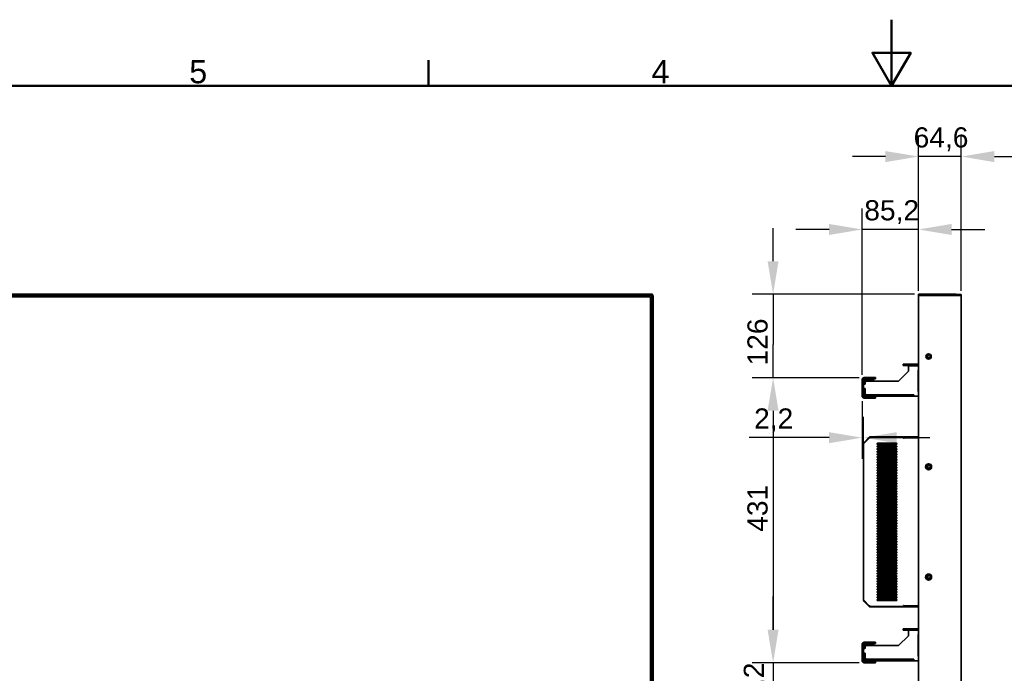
# Model space of a CAD drawing. Header units: millimetres. Extents: x 0 to 4200, y 0 to 2970.
# Tile 15 of 22: x 782 to 2270, y 1982 to 2970. Entities that reach past the tile are written whole.
import ezdxf

# ---------------------------------------------------------------- set-up
doc = ezdxf.new("R2010")
doc.units = ezdxf.units.MM
doc.header["$LTSCALE"] = 10
for name, color, linetype, lineweight in [('Bemaßungen(ISO)', 7, 'Continuous', 18), ('Rahmen_0', 7, 'Continuous', 50), ('Rahmen_2', 7, 'Continuous', 50), ('Sichtbare Kanten(ISO)', 7, 'Continuous', 35)]:
    doc.layers.add(name, color=color, linetype=linetype, lineweight=lineweight)
doc.styles.add('Aktuell-BSI', font='arial.ttf')
doc.styles.add('Aktuell-ISOGroßer Text', font='arial.ttf')
doc.dimstyles.new('X.XXXGroßer Text', dxfattribs={"dimscale": 10, "dimtxt": 3.048, "dimasz": 5, "dimexe": 3.175, "dimexo": 0.75, "dimgap": 0.762, "dimtad": 1, "dimdec": 1, "dimrnd": 1e-08, "dimzin": 12, "dimtxsty": 'Aktuell-ISOGroßer Text', "dimcen": 0.09, "dimdle": 10, "dimclrd": 256, "dimclre": 256, "dimclrt": 7, "dimadec": 0, "dimazin": 3, "dimtfac": 0.656168, "dimtdec": 1, "dimtmove": 0, "dimatfit": 3, "dimfxl": 1, "dimtolj": 1, "dimlwd": 25, "dimlwe": 25, "dimarcsym": 0})

# ---------------------------------------------------------------- blocks, each defined once
blk = doc.blocks.new('Ränder Standardrahmen')
at = {"layer": 'Rahmen_0'}
blk.add_line((140, 287), (140, 290.9), dxfattribs=at)
at = {"layer": 'Rahmen_0', "flags": 128}
for points in [[(210, 297), (210, 287), (207.11, 292), (212.89, 292), (210, 287)], [(10, 10), (10, 287), (410, 287), (410, 10), (10, 10)]]:
    blk.add_lwpolyline(points, dxfattribs=at)
at = {"layer": 'Rahmen_2', "char_height": 3.5, "attachment_point": 7, "style": 'Aktuell-BSI'}
for s, insert in [('5', (103.85, 287.34)), ('4', (173.71, 287.4))]:
    blk.add_mtext(s, dxfattribs=dict(at, insert=insert))
blk = doc.blocks.new('*D8')
at = {"layer": 'Bemaßungen(ISO)', "color": 250, "linetype": 'Continuous', "lineweight": 25, "true_color": 0x3f3f3f, "transparency": 16777216}
for p, q in [((2140.7, 2560.3), (2140.7, 2794.8)), ((2205.3, 2560.3), (2205.3, 2794.8)), ((2090.7, 2763.1), (2040.7, 2763.1)), ((2205.3, 2763.1), (2140.7, 2763.1)), ((2255.3, 2763.1), (2305.3, 2763.1))]:
    blk.add_line(p, q, dxfattribs=at)
at = {"layer": 'Bemaßungen(ISO)', "color": 250, "linetype": 'Continuous', "true_color": 0x3f3f3f, "transparency": 16777216}
for points in [[(2090.7, 2771.4), (2090.7, 2754.7), (2140.7, 2763.1)], [(2255.3, 2771.4), (2255.3, 2754.7), (2205.3, 2763.1)]]:
    blk.add_solid(points, dxfattribs=at)
at = {"layer": 'Defpoints', "color": 0, "linetype": 'Continuous', "transparency": 16777216}
for p in [(2140.7, 2763.1), (2140.7, 2552.8), (2205.3, 2552.8)]:
    blk.add_point(p, dxfattribs=at)
at = {"layer": 'Bemaßungen(ISO)', "color": 7, "linetype": 'Continuous', "lineweight": 25, "transparency": 16777216, "insert": (2133.3, 2807.3), "char_height": 30.48, "attachment_point": 1, "style": 'Aktuell-ISOGroßer Text'}
blk.add_mtext('\\A1;64,6', dxfattribs=at)
blk = doc.blocks.new('*D9')
at = {"layer": 'Bemaßungen(ISO)', "color": 250, "linetype": 'Continuous', "lineweight": 25, "true_color": 0x3f3f3f, "transparency": 16777216}
for p, q in [((2055.5, 2433.3), (2055.5, 2684.6)), ((2140.7, 2560.3), (2140.7, 2684.6)), ((2005.5, 2652.8), (1955.5, 2652.8)), ((2140.7, 2652.8), (2055.5, 2652.8)), ((2190.7, 2652.8), (2240.7, 2652.8))]:
    blk.add_line(p, q, dxfattribs=at)
at = {"layer": 'Bemaßungen(ISO)', "color": 250, "linetype": 'Continuous', "true_color": 0x3f3f3f, "transparency": 16777216}
for points in [[(2005.5, 2661.2), (2005.5, 2644.5), (2055.5, 2652.8)], [(2190.7, 2661.2), (2190.7, 2644.5), (2140.7, 2652.8)]]:
    blk.add_solid(points, dxfattribs=at)
at = {"layer": 'Defpoints', "color": 0, "linetype": 'Continuous', "transparency": 16777216}
for p in [(2055.5, 2652.8), (2140.7, 2552.8), (2055.5, 2425.8)]:
    blk.add_point(p, dxfattribs=at)
at = {"layer": 'Bemaßungen(ISO)', "color": 7, "linetype": 'Continuous', "lineweight": 25, "transparency": 16777216, "insert": (2058.7, 2697.1), "char_height": 30.48, "attachment_point": 1, "style": 'Aktuell-ISOGroßer Text'}
blk.add_mtext('\\A1;85,2', dxfattribs=at)
blk = doc.blocks.new('*D10')
at = {"layer": 'Bemaßungen(ISO)', "color": 250, "linetype": 'Continuous', "lineweight": 25, "true_color": 0x3f3f3f, "transparency": 16777216}
for p, q in [((2055.5, 2393.3), (2055.5, 2306.3)), ((2057.7, 2307.1), (2057.7, 2369.8)), ((2005.5, 2338.1), (1884.6, 2338.1)), ((2057.7, 2338.1), (2055.5, 2338.1)), ((2107.7, 2338.1), (2157.7, 2338.1))]:
    blk.add_line(p, q, dxfattribs=at)
at = {"layer": 'Bemaßungen(ISO)', "color": 250, "linetype": 'Continuous', "true_color": 0x3f3f3f, "transparency": 16777216}
for points in [[(2005.5, 2346.4), (2005.5, 2329.7), (2055.5, 2338.1)], [(2107.7, 2346.4), (2107.7, 2329.7), (2057.7, 2338.1)]]:
    blk.add_solid(points, dxfattribs=at)
at = {"layer": 'Defpoints', "color": 0, "linetype": 'Continuous', "transparency": 16777216}
for p in [(2055.5, 2400.8), (2057.7, 2338.1), (2057.7, 2299.6)]:
    blk.add_point(p, dxfattribs=at)
at = {"layer": 'Bemaßungen(ISO)', "color": 7, "linetype": 'Continuous', "lineweight": 25, "transparency": 16777216, "insert": (1892.2, 2382.3), "char_height": 30.48, "attachment_point": 1, "style": 'Aktuell-ISOGroßer Text'}
blk.add_mtext('\\A1;2,2', dxfattribs=at)
blk = doc.blocks.new('*D11')
at = {"layer": 'Bemaßungen(ISO)', "color": 250, "linetype": 'Continuous', "lineweight": 25, "true_color": 0x3f3f3f, "transparency": 16777216}
for p, q in [((2051, 2428.8), (1889.1, 2428.8)), ((1920.9, 2378.8), (1920.9, 2047.8)), ((2051, 1997.8), (1889.1, 1997.8))]:
    blk.add_line(p, q, dxfattribs=at)
at = {"layer": 'Bemaßungen(ISO)', "color": 250, "linetype": 'Continuous', "true_color": 0x3f3f3f, "transparency": 16777216}
for points in [[(1912.6, 2378.8), (1929.2, 2378.8), (1920.9, 2428.8)], [(1912.6, 2047.8), (1929.2, 2047.8), (1920.9, 1997.8)]]:
    blk.add_solid(points, dxfattribs=at)
at = {"layer": 'Defpoints', "color": 0, "linetype": 'Continuous', "transparency": 16777216}
for p in [(2058.5, 2428.8), (1920.9, 1997.8), (2058.5, 1997.8)]:
    blk.add_point(p, dxfattribs=at)
at = {"layer": 'Bemaßungen(ISO)', "color": 7, "linetype": 'Continuous', "lineweight": 25, "transparency": 16777216, "insert": (1882.1, 2195.8), "char_height": 30.48, "attachment_point": 1, "rotation": 90, "style": 'Aktuell-ISOGroßer Text'}
blk.add_mtext('\\A1;431', dxfattribs=at)
blk = doc.blocks.new('*D12')
at = {"layer": 'Bemaßungen(ISO)', "color": 250, "linetype": 'Continuous', "lineweight": 25, "true_color": 0x3f3f3f, "transparency": 16777216}
for p, q in [((1920.9, 2604.8), (1920.9, 2654.8)), ((2134.7, 2554.8), (1889.1, 2554.8)), ((1920.9, 2554.8), (1920.9, 2504.8)), ((1920.9, 2504.8), (1920.9, 2478.8)), ((1920.9, 2428.8), (1920.9, 2478.8)), ((2051, 2428.8), (1889.1, 2428.8)), ((1920.9, 2378.8), (1920.9, 2328.8))]:
    blk.add_line(p, q, dxfattribs=at)
at = {"layer": 'Bemaßungen(ISO)', "color": 250, "linetype": 'Continuous', "true_color": 0x3f3f3f, "transparency": 16777216}
for points in [[(1912.6, 2604.8), (1929.2, 2604.8), (1920.9, 2554.8)], [(1912.6, 2378.8), (1929.2, 2378.8), (1920.9, 2428.8)]]:
    blk.add_solid(points, dxfattribs=at)
at = {"layer": 'Defpoints', "color": 0, "linetype": 'Continuous', "transparency": 16777216}
for p in [(2142.2, 2554.8), (1920.9, 2428.8), (2058.5, 2428.8)]:
    blk.add_point(p, dxfattribs=at)
at = {"layer": 'Bemaßungen(ISO)', "color": 7, "linetype": 'Continuous', "lineweight": 25, "transparency": 16777216, "insert": (1882.1, 2447.2), "char_height": 30.48, "attachment_point": 1, "rotation": 90, "style": 'Aktuell-ISOGroßer Text'}
blk.add_mtext('\\A1;126', dxfattribs=at)
blk = doc.blocks.new('*D13')
at = {"layer": 'Bemaßungen(ISO)', "color": 250, "linetype": 'Continuous', "lineweight": 25, "true_color": 0x3f3f3f, "transparency": 16777216}
for p, q in [((1920.9, 2047.8), (1920.9, 2097.8)), ((2051, 1997.8), (1889.1, 1997.8)), ((1920.9, 1997.8), (1920.9, 1947.8)), ((1920.9, 1916.6), (1920.9, 1947.8)), ((1920.9, 1866.6), (1920.9, 1916.6)), ((2134.7, 1866.6), (1889.1, 1866.6)), ((1920.9, 1816.6), (1920.9, 1766.6))]:
    blk.add_line(p, q, dxfattribs=at)
at = {"layer": 'Bemaßungen(ISO)', "color": 250, "linetype": 'Continuous', "true_color": 0x3f3f3f, "transparency": 16777216}
for points in [[(1912.6, 2047.8), (1929.2, 2047.8), (1920.9, 1997.8)], [(1912.6, 1816.6), (1929.2, 1816.6), (1920.9, 1866.6)]]:
    blk.add_solid(points, dxfattribs=at)
at = {"layer": 'Defpoints', "color": 0, "linetype": 'Continuous', "transparency": 16777216}
for p in [(1920.9, 1997.8), (2058.5, 1997.8), (2142.2, 1866.6)]:
    blk.add_point(p, dxfattribs=at)
at = {"layer": 'Bemaßungen(ISO)', "color": 7, "linetype": 'Continuous', "lineweight": 25, "transparency": 16777216, "insert": (1876.6, 1891.5), "char_height": 30.48, "attachment_point": 1, "rotation": 90, "style": 'Aktuell-ISOGroßer Text'}
blk.add_mtext('\\A1;131,2', dxfattribs=at)

msp = doc.modelspace()

# ---------------------------------------------------------------- linework, layer by layer
at = {"layer": 'Sichtbare Kanten(ISO)'}
for p, q in [((523.23, 2554.84), (1738.63, 2554.84)), ((523.23, 2554.44), (1738.63, 2554.44)), ((1738.63, 2552.94), (523.23, 2552.94)), ((1737.63, 2552.84), (524.23, 2552.84)), ((526.13, 2550.94), (1735.73, 2550.94)), ((1723.63, 2552.94), (1723.63, 2552.84)), ((1735.73, 2550.94), (1735.73, 1870.54)), ((1737.63, 1868.64), (1737.63, 2552.84)), ((1737.73, 2552.84), (1737.63, 2552.84)), ((1737.73, 2552.84), (1739.23, 2552.84)), ((1737.73, 1868.64), (1737.73, 2552.84)), ((1738.63, 2554.84), (1738.63, 2554.84)), ((1738.63, 2554.84), (1738.63, 2554.44)), ((1738.63, 2554.44), (1738.63, 2552.94)), ((1739.23, 1868.64), (1739.23, 2552.84)), ((1739.23, 2552.84), (1739.63, 2552.84)), ((1739.63, 2552.84), (1739.63, 1868.64)), ((1739.63, 2552.84), (1739.63, 2552.84)), ((2140.71, 2554.84), (2142.21, 2554.84)), ((2140.71, 2554.84), (2140.71, 2553.34)), ((2142.21, 2553.34), (2140.71, 2553.34)), ((2140.71, 2552.84), (2143.21, 2552.84)), ((2140.71, 1868.64), (2140.71, 2552.84)), ((2197.55, 2554.84), (2142.21, 2554.84)), ((2197.55, 2553.34), (2142.21, 2553.34)), ((2197.55, 2552.84), (2143.21, 2552.84)), ((2197.68, 2552.84), (2197.55, 2552.84)), ((2197.6, 2553.34), (2205.21, 2552.94)), ((2205.29, 2554.44), (2197.68, 2554.84)), ((2197.68, 2552.84), (2205.29, 2552.84)), ((2205.21, 2552.94), (2205.29, 2554.44)), ((2205.29, 2552.84), (2205.29, 1868.64)), ((2153.53, 2460.27), (2154.91, 2461.7)), ((2154.91, 2463.11), (2154.91, 2458.57)), ((2117.61, 2449.09), (2125.61, 2449.09)), ((2117.61, 2449.09), (2117.61, 2447.09)), ((2125.61, 2447.09), (2117.61, 2447.09)), ((2139.61, 2449.09), (2125.61, 2449.09)), ((2125.61, 2447.09), (2139.61, 2447.09)), ((2125.61, 2438.64), (2125.61, 2446.89)), ((2125.61, 2446.89), (2140.71, 2446.89)), ((2139.61, 2447.09), (2139.61, 2449.09)), ((2055.51, 2400.84), (2055.51, 2425.84)), ((2057.51, 2425.84), (2057.51, 2400.84)), ((2058.51, 2428.84), (2069.51, 2428.84)), ((2069.51, 2426.84), (2058.51, 2426.84)), ((2064.71, 2425.84), (2060.71, 2425.84)), ((2064.71, 2425.84), (2072.71, 2425.84)), ((2069.51, 2428.84), (2075.51, 2428.84)), ((2075.51, 2426.84), (2069.51, 2426.84)), ((2072.71, 2423.84), (2072.71, 2425.84)), ((2075.51, 2426.84), (2075.51, 2428.84)), ((2110.61, 2423.64), (2125.61, 2438.64)), ((2140.41, 2440.29), (2140.41, 2407.64)), ((2140.71, 2440.29), (2140.41, 2440.29)), ((2140.61, 2440.09), (2140.61, 2440.29)), ((2140.61, 2440.09), (2140.61, 2407.84)), ((2140.71, 2440.09), (2140.61, 2440.09)), ((2057.71, 2422.84), (2057.71, 2419.34)), ((2057.71, 2419.34), (2059.71, 2419.34)), ((2057.71, 2419.14), (2057.71, 2419.34)), ((2057.71, 2419.14), (2059.91, 2419.14)), ((2057.71, 2412.54), (2057.71, 2419.14)), ((2057.71, 2412.34), (2057.71, 2412.54)), ((2059.91, 2412.54), (2057.71, 2412.54)), ((2057.71, 2412.34), (2057.71, 2403.84)), ((2059.71, 2412.34), (2057.71, 2412.34)), ((2059.71, 2419.34), (2059.71, 2422.84)), ((2059.71, 2419.34), (2059.71, 2419.14)), ((2059.71, 2412.54), (2059.71, 2412.34)), ((2059.71, 2403.84), (2059.71, 2412.34)), ((2059.91, 2421.64), (2061.91, 2423.64)), ((2059.91, 2419.14), (2059.91, 2421.64)), ((2059.91, 2405.04), (2059.91, 2412.54)), ((2060.71, 2423.84), (2064.71, 2423.84)), ((2061.91, 2423.64), (2110.61, 2423.64)), ((2072.71, 2423.84), (2064.71, 2423.84)), ((2058.51, 2399.84), (2069.51, 2399.84)), ((2069.51, 2397.84), (2058.51, 2397.84)), ((2061.91, 2403.04), (2059.91, 2405.04)), ((2133.61, 2402.84), (2060.71, 2402.84)), ((2060.71, 2400.84), (2133.61, 2400.84)), ((2133.81, 2403.04), (2061.91, 2403.04)), ((2069.51, 2399.84), (2075.51, 2399.84)), ((2075.51, 2397.84), (2069.51, 2397.84)), ((2075.51, 2397.84), (2075.51, 2399.84)), ((2133.61, 2402.84), (2133.81, 2402.84)), ((2133.61, 2400.84), (2133.61, 2402.84)), ((2133.81, 2400.84), (2133.61, 2400.84)), ((2133.81, 2400.84), (2133.81, 2403.04)), ((2140.61, 2400.84), (2133.81, 2400.84)), ((2140.41, 2407.64), (2140.71, 2407.64)), ((2140.61, 2407.84), (2140.71, 2407.84)), ((2140.61, 2407.64), (2140.61, 2407.84)), ((2140.71, 2400.94), (2140.61, 2400.84)), ((2140.61, 2400.84), (2140.71, 2400.84)), ((2058.32, 2330.86), (2066.09, 2338.63)), ((2058.32, 2329.72), (2066.09, 2337.49)), ((2066.09, 2338.63), (2066.9, 2337.82)), ((2067.58, 2338.09), (2067.58, 2339.24)), ((2117.18, 2339.24), (2067.58, 2339.24)), ((2067.98, 2338.49), (2067.58, 2338.09)), ((2067.98, 2338.49), (2117.71, 2338.49)), ((2118.11, 2338.09), (2118.11, 2337.57)), ((2118.96, 2337.54), (2118.11, 2337.54)), ((2118.31, 2339.24), (2118.31, 2337.74)), ((2118.71, 2339.24), (2140.71, 2339.24)), ((2140.71, 2337.74), (2118.71, 2337.74)), ((2119.25, 2337.67), (2140.71, 2337.67)), ((2057.71, 2092.11), (2057.71, 2329.37)), ((2058.32, 2330.86), (2058.89, 2330.29)), ((2107.44, 2321.64), (2078.57, 2321.64)), ((2079.01, 2329.74), (2107.01, 2329.74)), ((2107.01, 2327.74), (2079.01, 2327.74)), ((2079.01, 2325.74), (2107.01, 2325.74)), ((2107.01, 2323.74), (2079.01, 2323.74)), ((2079.01, 2321.74), (2107.01, 2321.74)), ((2107.01, 2319.74), (2079.01, 2319.74)), ((2079.01, 2317.74), (2107.01, 2317.74)), ((2107.01, 2315.74), (2079.01, 2315.74)), ((2079.01, 2313.74), (2107.01, 2313.74)), ((2107.01, 2311.74), (2079.01, 2311.74)), ((2079.01, 2309.74), (2107.01, 2309.74)), ((2107.01, 2307.74), (2079.01, 2307.74)), ((2097.11, 2309.47), (2097.11, 2307.74)), ((2079.01, 2305.74), (2107.01, 2305.74)), ((2107.01, 2303.74), (2079.01, 2303.74)), ((2079.01, 2301.74), (2107.01, 2301.74)), ((2107.01, 2299.74), (2079.01, 2299.74)), ((2079.01, 2297.74), (2107.01, 2297.74)), ((2107.01, 2295.74), (2079.01, 2295.74)), ((2079.01, 2293.74), (2107.01, 2293.74)), ((2107.01, 2291.74), (2079.01, 2291.74)), ((2081.66, 2301.74), (2081.66, 2299.74)), ((2081.66, 2297.74), (2081.66, 2295.74)), ((2081.66, 2293.74), (2081.66, 2291.74)), ((2095.11, 2304.74), (2083.66, 2304.74)), ((2154.91, 2296.38), (2154.91, 2291.84)), ((2079.01, 2289.74), (2107.01, 2289.74)), ((2107.01, 2287.74), (2079.01, 2287.74)), ((2079.01, 2285.74), (2107.01, 2285.74)), ((2107.01, 2283.74), (2079.01, 2283.74)), ((2079.01, 2281.74), (2107.01, 2281.74)), ((2107.01, 2279.74), (2079.01, 2279.74)), ((2079.01, 2277.74), (2107.01, 2277.74)), ((2081.66, 2289.74), (2081.66, 2287.74)), ((2081.66, 2285.74), (2081.66, 2283.74)), ((2081.66, 2281.74), (2081.66, 2279.74)), ((2081.66, 2277.74), (2081.66, 2275.74)), ((2107.01, 2275.74), (2079.01, 2275.74)), ((2079.01, 2273.74), (2107.01, 2273.74)), ((2107.01, 2271.74), (2079.01, 2271.74)), ((2079.01, 2269.74), (2107.01, 2269.74)), ((2107.01, 2267.74), (2079.01, 2267.74)), ((2079.01, 2265.74), (2107.01, 2265.74)), ((2107.01, 2263.74), (2079.01, 2263.74)), ((2081.66, 2273.74), (2081.66, 2271.74)), ((2081.66, 2269.74), (2081.66, 2267.74)), ((2081.66, 2265.74), (2081.66, 2263.74)), ((2079.01, 2261.74), (2107.01, 2261.74)), ((2107.01, 2259.74), (2079.01, 2259.74)), ((2079.01, 2257.74), (2107.01, 2257.74)), ((2107.01, 2255.74), (2079.01, 2255.74)), ((2079.01, 2253.74), (2107.01, 2253.74)), ((2107.01, 2251.74), (2079.01, 2251.74)), ((2079.01, 2249.74), (2107.01, 2249.74)), ((2107.01, 2247.74), (2079.01, 2247.74)), ((2081.66, 2261.74), (2081.66, 2259.74)), ((2081.66, 2257.74), (2081.66, 2255.74)), ((2081.66, 2253.74), (2081.66, 2251.74)), ((2081.66, 2249.74), (2081.66, 2247.74)), ((2079.01, 2245.74), (2107.01, 2245.74)), ((2107.01, 2243.74), (2079.01, 2243.74)), ((2079.01, 2241.74), (2107.01, 2241.74)), ((2107.01, 2239.74), (2079.01, 2239.74)), ((2079.01, 2237.74), (2107.01, 2237.74)), ((2107.01, 2235.74), (2079.01, 2235.74)), ((2079.01, 2233.74), (2107.01, 2233.74)), ((2081.66, 2245.74), (2081.66, 2243.74)), ((2081.66, 2241.74), (2081.66, 2239.74)), ((2081.66, 2237.74), (2081.66, 2235.74)), ((2081.66, 2233.74), (2081.66, 2231.74)), ((2107.01, 2231.74), (2079.01, 2231.74)), ((2079.01, 2229.74), (2107.01, 2229.74)), ((2107.01, 2227.74), (2079.01, 2227.74)), ((2079.01, 2225.74), (2107.01, 2225.74)), ((2107.01, 2223.74), (2079.01, 2223.74)), ((2079.01, 2221.74), (2107.01, 2221.74)), ((2107.01, 2219.74), (2079.01, 2219.74)), ((2079.01, 2217.74), (2107.01, 2217.74)), ((2081.66, 2229.74), (2081.66, 2227.74)), ((2081.66, 2225.74), (2081.66, 2223.74)), ((2081.66, 2221.74), (2081.66, 2219.74)), ((2081.66, 2217.74), (2081.66, 2217.24)), ((2081.66, 2217.24), (2083.66, 2217.24)), ((2107.01, 2215.74), (2079.01, 2215.74)), ((2079.01, 2213.74), (2107.01, 2213.74)), ((2107.01, 2211.74), (2079.01, 2211.74)), ((2079.01, 2209.74), (2107.01, 2209.74)), ((2107.01, 2207.74), (2079.01, 2207.74)), ((2079.01, 2205.74), (2107.01, 2205.74)), ((2107.01, 2203.74), (2079.01, 2203.74)), ((2081.66, 2204.24), (2081.66, 2203.74)), ((2081.66, 2204.24), (2083.66, 2204.24)), ((2079.01, 2201.74), (2107.01, 2201.74)), ((2107.01, 2199.74), (2079.01, 2199.74)), ((2079.01, 2197.74), (2107.01, 2197.74)), ((2107.01, 2195.74), (2079.01, 2195.74)), ((2079.01, 2193.74), (2107.01, 2193.74)), ((2107.01, 2191.74), (2079.01, 2191.74)), ((2079.01, 2189.74), (2107.01, 2189.74)), ((2107.01, 2187.74), (2079.01, 2187.74)), ((2081.66, 2201.74), (2081.66, 2199.74)), ((2081.66, 2197.74), (2081.66, 2195.74)), ((2081.66, 2193.74), (2081.66, 2191.74)), ((2081.66, 2189.74), (2081.66, 2187.74)), ((2081.84, 2189.74), (2085.31, 2187.74)), ((2098.57, 2187.74), (2099.73, 2189.74)), ((2105.31, 2187.74), (2101.84, 2189.74)), ((2079.01, 2185.74), (2107.01, 2185.74)), ((2107.01, 2183.74), (2079.01, 2183.74)), ((2079.01, 2181.74), (2107.01, 2181.74)), ((2107.01, 2179.74), (2079.01, 2179.74)), ((2079.01, 2177.74), (2107.01, 2177.74)), ((2107.01, 2175.74), (2079.01, 2175.74)), ((2079.01, 2173.74), (2107.01, 2173.74)), ((2081.66, 2185.74), (2081.66, 2183.74)), ((2081.66, 2181.74), (2081.66, 2179.74)), ((2081.66, 2177.74), (2081.66, 2175.74)), ((2081.66, 2173.74), (2081.66, 2171.74)), ((2088.77, 2185.74), (2092.24, 2183.74)), ((2097.27, 2185.49), (2089.2, 2185.49)), ((2095.35, 2181.66), (2095.32, 2181.74)), ((2096.26, 2183.74), (2097.42, 2185.74)), ((2107.01, 2171.74), (2079.01, 2171.74)), ((2079.01, 2169.74), (2107.01, 2169.74)), ((2107.01, 2167.74), (2079.01, 2167.74)), ((2079.01, 2165.74), (2107.01, 2165.74)), ((2107.01, 2163.74), (2079.01, 2163.74)), ((2079.01, 2161.74), (2107.01, 2161.74)), ((2107.01, 2159.74), (2079.01, 2159.74)), ((2079.01, 2157.74), (2107.01, 2157.74)), ((2081.66, 2169.74), (2081.66, 2167.74)), ((2081.66, 2165.74), (2081.66, 2163.74)), ((2081.66, 2161.74), (2081.66, 2159.74)), ((2081.66, 2157.74), (2081.66, 2155.74)), ((2107.01, 2155.74), (2079.01, 2155.74)), ((2079.01, 2153.74), (2107.01, 2153.74)), ((2107.01, 2151.74), (2079.01, 2151.74)), ((2079.01, 2149.74), (2107.01, 2149.74)), ((2107.01, 2147.74), (2079.01, 2147.74)), ((2079.01, 2145.74), (2107.01, 2145.74)), ((2107.01, 2143.74), (2079.01, 2143.74)), ((2082.93, 2155.74), (2081.66, 2156.48)), ((2081.66, 2153.74), (2081.66, 2151.74)), ((2081.66, 2149.74), (2081.66, 2147.74)), ((2081.66, 2145.74), (2081.66, 2143.74)), ((2083.3, 2153.74), (2086.76, 2151.74)), ((2083.4, 2153.74), (2086.86, 2151.74)), ((2089.86, 2151.74), (2086.4, 2153.74)), ((2090.23, 2149.74), (2093.69, 2147.74)), ((2090.33, 2149.74), (2093.79, 2147.74)), ((2096.79, 2147.74), (2093.33, 2149.74)), ((2097.15, 2145.74), (2100.62, 2143.74)), ((2097.25, 2145.74), (2100.72, 2143.74)), ((2103.72, 2143.74), (2100.25, 2145.74)), ((2105.59, 2144.39), (2105.21, 2143.74)), ((2105.59, 2144.39), (2106.37, 2145.74)), ((2106.72, 2143.74), (2105.59, 2144.39)), ((2106.75, 2145.74), (2107.96, 2145.04)), ((2079.01, 2141.74), (2107.01, 2141.74)), ((2107.01, 2139.74), (2079.01, 2139.74)), ((2079.01, 2137.74), (2107.01, 2137.74)), ((2107.01, 2135.74), (2079.01, 2135.74)), ((2079.01, 2133.74), (2107.01, 2133.74)), ((2107.01, 2131.74), (2079.01, 2131.74)), ((2079.01, 2129.74), (2107.01, 2129.74)), ((2081.66, 2141.74), (2081.66, 2139.74)), ((2081.66, 2137.74), (2081.66, 2135.74)), ((2081.66, 2133.74), (2081.66, 2131.74)), ((2081.66, 2129.74), (2081.66, 2127.74)), ((2104.08, 2141.74), (2107.4, 2139.82)), ((2104.18, 2141.74), (2107.46, 2139.85)), ((2107.75, 2141.41), (2107.22, 2141.72)), ((2154.91, 2129.64), (2154.91, 2125.1)), ((2107.01, 2127.74), (2079.01, 2127.74)), ((2079.01, 2125.74), (2107.01, 2125.74)), ((2107.01, 2123.74), (2079.01, 2123.74)), ((2079.01, 2121.74), (2107.01, 2121.74)), ((2107.01, 2119.74), (2079.01, 2119.74)), ((2079.01, 2117.74), (2107.01, 2117.74)), ((2107.01, 2115.74), (2079.01, 2115.74)), ((2079.01, 2113.74), (2107.01, 2113.74)), ((2081.66, 2125.74), (2081.66, 2123.74)), ((2081.66, 2121.74), (2081.66, 2119.74)), ((2081.66, 2117.74), (2081.66, 2116.52)), ((2081.66, 2116.52), (2083.66, 2116.52)), ((2101.64, 2113.74), (2100.49, 2111.74)), ((2103.95, 2117.74), (2102.8, 2115.74)), ((2106.26, 2121.74), (2105.11, 2119.74)), ((2108.01, 2124.77), (2107.48, 2123.86)), ((2107.44, 2099.84), (2078.57, 2099.84)), ((2107.01, 2111.74), (2079.01, 2111.74)), ((2079.01, 2109.74), (2107.01, 2109.74)), ((2107.01, 2107.74), (2079.01, 2107.74)), ((2079.01, 2105.74), (2107.01, 2105.74)), ((2107.01, 2103.74), (2079.01, 2103.74)), ((2079.01, 2101.74), (2107.01, 2101.74)), ((2107.01, 2099.74), (2079.01, 2099.74)), ((2058.32, 2091.76), (2066.09, 2083.99)), ((2058.32, 2090.63), (2066.09, 2082.86)), ((2066.9, 2083.66), (2066.09, 2082.86)), ((2067.58, 2083.39), (2067.58, 2082.24)), ((2067.58, 2083.39), (2067.98, 2082.99)), ((2079.01, 2097.74), (2107.01, 2097.74)), ((2107.01, 2095.74), (2079.01, 2095.74)), ((2079.01, 2093.74), (2107.01, 2093.74)), ((2107.01, 2091.74), (2079.01, 2091.74)), ((2118.11, 2083.94), (2118.96, 2083.94)), ((2118.11, 2083.39), (2118.11, 2083.91)), ((2118.31, 2083.74), (2118.31, 2082.24)), ((2118.71, 2083.74), (2140.71, 2083.74)), ((2119.25, 2083.81), (2140.71, 2083.81)), ((2122.16, 2083.74), (2122.16, 2083.81)), ((2067.42, 2082.25), (2067.42, 2082.25)), ((2067.58, 2082.24), (2117.18, 2082.24)), ((2067.98, 2082.99), (2117.71, 2082.99)), ((2140.71, 2082.24), (2118.71, 2082.24)), ((2117.61, 2049.09), (2125.61, 2049.09)), ((2117.61, 2049.09), (2117.61, 2047.09)), ((2125.61, 2047.09), (2117.61, 2047.09)), ((2139.61, 2049.09), (2125.61, 2049.09)), ((2125.61, 2047.09), (2139.61, 2047.09)), ((2125.61, 2038.64), (2125.61, 2046.89)), ((2125.61, 2046.89), (2140.71, 2046.89)), ((2139.61, 2047.09), (2139.61, 2049.09)), ((2140.41, 2040.29), (2140.41, 2007.64)), ((2140.71, 2040.29), (2140.41, 2040.29)), ((2140.61, 2040.09), (2140.61, 2040.29)), ((2140.61, 2040.09), (2140.61, 2007.84)), ((2140.71, 2040.09), (2140.61, 2040.09)), ((2055.51, 2000.84), (2055.51, 2025.84)), ((2057.51, 2025.84), (2057.51, 2000.84)), ((2058.51, 2028.84), (2069.51, 2028.84)), ((2069.51, 2026.84), (2058.51, 2026.84)), ((2064.71, 2025.84), (2060.71, 2025.84)), ((2060.71, 2023.84), (2064.71, 2023.84)), ((2064.71, 2025.84), (2072.71, 2025.84)), ((2072.71, 2023.84), (2064.71, 2023.84)), ((2069.51, 2028.84), (2075.51, 2028.84)), ((2075.51, 2026.84), (2069.51, 2026.84)), ((2072.71, 2023.84), (2072.71, 2025.84)), ((2075.51, 2026.84), (2075.51, 2028.84)), ((2110.61, 2023.64), (2125.61, 2038.64)), ((2057.71, 2022.84), (2057.71, 2019.34)), ((2057.71, 2019.34), (2059.71, 2019.34)), ((2057.71, 2019.14), (2057.71, 2019.34)), ((2057.71, 2019.14), (2059.91, 2019.14)), ((2057.71, 2012.54), (2057.71, 2019.14)), ((2057.71, 2012.34), (2057.71, 2012.54)), ((2059.91, 2012.54), (2057.71, 2012.54)), ((2057.71, 2012.34), (2057.71, 2003.84)), ((2059.71, 2012.34), (2057.71, 2012.34)), ((2059.71, 2019.34), (2059.71, 2022.84)), ((2059.71, 2019.34), (2059.71, 2019.14)), ((2059.71, 2012.54), (2059.71, 2012.34)), ((2059.71, 2003.84), (2059.71, 2012.34)), ((2059.91, 2021.64), (2061.91, 2023.64)), ((2059.91, 2019.14), (2059.91, 2021.64)), ((2059.91, 2005.04), (2059.91, 2012.54)), ((2061.91, 2023.64), (2110.61, 2023.64)), ((2058.51, 1999.84), (2069.51, 1999.84)), ((2069.51, 1997.84), (2058.51, 1997.84)), ((2061.91, 2003.04), (2059.91, 2005.04)), ((2133.61, 2002.84), (2060.71, 2002.84)), ((2060.71, 2000.84), (2133.61, 2000.84)), ((2133.81, 2003.04), (2061.91, 2003.04)), ((2069.51, 1999.84), (2075.51, 1999.84)), ((2075.51, 1997.84), (2069.51, 1997.84)), ((2075.51, 1997.84), (2075.51, 1999.84)), ((2133.61, 2002.84), (2133.81, 2002.84)), ((2133.61, 2000.84), (2133.61, 2002.84)), ((2133.81, 2000.84), (2133.61, 2000.84)), ((2133.81, 2000.84), (2133.81, 2003.04)), ((2140.61, 2000.84), (2133.81, 2000.84)), ((2140.41, 2007.64), (2140.71, 2007.64)), ((2140.61, 2007.84), (2140.71, 2007.84)), ((2140.61, 2007.64), (2140.61, 2007.84)), ((2140.71, 2000.94), (2140.61, 2000.84)), ((2140.61, 2000.84), (2140.71, 2000.84))]:
    msp.add_line(p, q, dxfattribs=at)
for centre, radius in [((2155.96, 2460.84), 4), ((2155.96, 2460.84), 2.5), ((2155.96, 2294.11), 4.5), ((2155.96, 2294.11), 4), ((2155.96, 2294.11), 2.5), ((2155.96, 2127.37), 4.5), ((2155.96, 2127.37), 4), ((2155.96, 2127.37), 2.5)]:
    msp.add_circle(centre, radius, dxfattribs=at)
for centre, radius, start, end in [((2143.21, 2552.34), 2.5, 156.42182, 168.46304), ((2143.21, 2552.34), 1, 90, 150), ((2197.55, 2552.34), 2.5, 87, 90), ((2197.55, 2552.34), 1, 87, 90), ((2139.61, 2446.09), 3, 68.48981, 90), ((2139.61, 2446.09), 1, 53.1301, 90), ((2058.51, 2425.84), 3, 90, 180), ((2058.51, 2425.84), 1, 90, 180), ((2060.71, 2422.84), 3, 90, 180), ((2060.71, 2422.84), 1, 90, 180), ((2058.51, 2400.84), 3, 180, 270), ((2058.51, 2400.84), 1, 180, 270), ((2060.71, 2403.84), 3, 180, 270), ((2060.71, 2403.84), 1, 180, 270), ((2117.91, 2339.24), 0.4, 180, 0), ((2117.71, 2338.09), 0.4, 0, 90), ((2118.51, 2337.57), 0.4, 180, 337.97569), ((2119.25, 2337.27), 0.4, 90, 157.97569), ((2079.01, 2328.74), 1, 89.96152, 270), ((2079.01, 2324.74), 1, 89.96152, 270), ((2079.01, 2320.74), 1, 89.96152, 270), ((2076.83, 2329.39), 1.5, 323.45184, 3.27052), ((2076.83, 2329.39), 2.11, 317.2948, 9.42756), ((2076.83, 2329.39), 2.49, 319.66532, 8.08623), ((2076.83, 2329.39), 3.15, 328.41185, 6.37936), ((2076.83, 2329.39), 3.28, 329.74715, 6.13492), ((2105.81, 2321.09), 2.05, 164.43644, 221.18729), ((2107.01, 2328.74), 1, 270, 90), ((2107.01, 2324.74), 1, 270, 90), ((2107.01, 2320.74), 1, 270, 90), ((2079.01, 2316.74), 1, 89.96152, 270), ((2079.01, 2312.74), 1, 89.96152, 270), ((2079.01, 2308.74), 1, 89.96152, 270), ((2083.66, 2311.47), 2.13, 7.43547, 172.56453), ((2083.66, 2311.47), 2.1, 7.54256, 172.45744), ((2083.66, 2311.47), 1.5, 10.56379, 169.43621), ((2083.66, 2311.47), 2.13, 234.26895, 305.73105), ((2083.66, 2311.47), 1.23, 12.92434, 167.07566), ((2083.66, 2311.47), 2.1, 235.42575, 304.57425), ((2099.11, 2309.47), 2, 172.09694, 180), ((2107.01, 2316.74), 1, 270, 90), ((2107.01, 2312.74), 1, 270, 90), ((2107.01, 2308.74), 1, 270, 90), ((2105.81, 2321.09), 2.05, 322.1391, 5.34211), ((2079.01, 2304.74), 1, 89.96152, 270), ((2079.01, 2300.74), 1, 89.96152, 270), ((2079.01, 2296.74), 1, 89.96152, 270), ((2079.01, 2292.74), 1, 89.96152, 270), ((2080.21, 2293.99), 1.6, 334.99225, 351.01043), ((2083.66, 2302.74), 2, 90, 149.99905), ((2083.21, 2304.99), 1.6, 222.70562, 231.37559), ((2083.21, 2304.99), 1.6, 308.62441, 351.00939), ((2095.11, 2306.74), 2, 270, 330.00094), ((2108.21, 2304.99), 1.6, 152.04712, 230.4382), ((2108.21, 2293.99), 1.6, 188.98957, 260.7999), ((2107.01, 2304.74), 1, 270, 90), ((2107.01, 2300.74), 1, 270, 90), ((2107.01, 2296.74), 1, 270, 90), ((2107.01, 2292.74), 1, 270, 90), ((2079.01, 2288.74), 1, 89.96152, 270), ((2079.01, 2284.74), 1, 89.96152, 270), ((2079.01, 2280.74), 1, 89.96152, 270), ((2079.01, 2276.74), 1, 89.96152, 270), ((2107.01, 2288.74), 1, 270, 90), ((2107.01, 2284.74), 1, 270, 90), ((2107.01, 2280.74), 1, 270, 90), ((2107.01, 2276.74), 1, 270, 90), ((2079.01, 2272.74), 1, 89.96152, 270), ((2079.01, 2268.74), 1, 89.96152, 270), ((2079.01, 2264.74), 1, 89.96152, 270), ((2107.01, 2272.74), 1, 270, 90), ((2107.01, 2268.74), 1, 270, 90), ((2107.01, 2264.74), 1, 270, 90), ((2079.01, 2260.74), 1, 89.96152, 270), ((2079.01, 2256.74), 1, 89.96152, 270), ((2079.01, 2252.74), 1, 89.96152, 270), ((2079.01, 2248.74), 1, 89.96152, 270), ((2076.83, 2250.29), 2.11, 304.43854, 344.61076), ((2076.83, 2250.29), 2.49, 36.02188, 60.78367), ((2076.83, 2250.29), 3.15, 27.40759, 66.16689), ((2076.83, 2250.29), 2.49, 302.5377, 347.22971), ((2076.83, 2250.29), 3.15, 307.12002, 349.94442), ((2095.83, 2250.29), 3.15, 190.05558, 234.04944), ((2095.83, 2250.29), 3.15, 27.40759, 152.59241), ((2095.83, 2250.29), 2.49, 192.77029, 347.22971), ((2095.83, 2250.29), 2.11, 195.10945, 344.89055), ((2095.83, 2250.29), 2.49, 35.6441, 144.3559), ((2095.83, 2250.29), 2.11, 43.40916, 136.59084), ((2095.83, 2250.29), 1.5, 201.51021, 338.48979), ((2095.83, 2250.29), 1.23, 206.57294, 333.42706), ((2095.83, 2250.29), 1.5, 75.16484, 104.83516), ((2095.83, 2250.29), 3.15, 305.95056, 349.94442), ((2107.01, 2260.74), 1, 270, 90), ((2107.01, 2256.74), 1, 270, 90), ((2107.01, 2252.74), 1, 270, 90), ((2107.01, 2248.74), 1, 270, 90), ((2079.01, 2244.74), 1, 89.96152, 270), ((2079.01, 2240.74), 1, 89.96152, 270), ((2079.01, 2236.74), 1, 89.96152, 270), ((2079.01, 2232.74), 1, 89.96152, 270), ((2107.01, 2244.74), 1, 270, 90), ((2107.01, 2240.74), 1, 270, 90), ((2107.01, 2236.74), 1, 270, 90), ((2107.01, 2232.74), 1, 270, 90), ((2079.01, 2228.74), 1, 89.96152, 270), ((2079.01, 2224.74), 1, 89.96152, 270), ((2079.01, 2220.74), 1, 89.96152, 270), ((2079.01, 2216.74), 1, 89.96152, 270), ((2083.66, 2210.74), 6.5, 50.28479, 90), ((2107.01, 2228.74), 1, 270, 90), ((2107.01, 2224.74), 1, 270, 90), ((2107.01, 2220.74), 1, 270, 90), ((2107.01, 2216.74), 1, 270, 90), ((2079.01, 2212.74), 1, 89.96152, 270), ((2079.01, 2208.74), 1, 89.96152, 270), ((2079.01, 2204.74), 1, 89.96152, 270), ((2083.66, 2210.74), 2.13, 28.07233, 151.92767), ((2083.66, 2210.74), 2.13, 208.07265, 331.92735), ((2083.66, 2210.74), 2.1, 28.51081, 151.48919), ((2083.66, 2210.74), 2.1, 208.51113, 331.48887), ((2083.66, 2210.74), 1.5, 41.81006, 138.18994), ((2083.66, 2210.74), 1.5, 221.81058, 318.18942), ((2083.66, 2210.74), 1.23, 54.42303, 125.57697), ((2083.66, 2210.74), 1.23, 234.42385, 305.57615), ((2083.66, 2210.74), 6.5, 270, 309.71506), ((2083.66, 2210.74), 6.5, 8.84984, 27.48637), ((2083.66, 2210.74), 6.5, 332.51352, 351.15007), ((2107.01, 2212.74), 1, 270, 90), ((2107.01, 2208.74), 1, 270, 90), ((2107.01, 2204.74), 1, 270, 90), ((2079.01, 2200.74), 1, 89.96152, 270), ((2079.01, 2196.74), 1, 89.96152, 270), ((2079.01, 2192.74), 1, 89.96152, 270), ((2079.01, 2188.74), 1, 89.96152, 270), ((2083.21, 2201.99), 1.6, 194.36165, 351.01043), ((2108.21, 2201.99), 1.6, 188.98957, 260.7999), ((2108.21, 2190.99), 1.6, 97.67158, 152.04711), ((2107.01, 2200.74), 1, 270, 90), ((2107.01, 2196.74), 1, 270, 90), ((2107.01, 2192.74), 1, 270, 90), ((2107.01, 2188.74), 1, 270, 90), ((2108.21, 2190.99), 1.6, 233.06215, 250.79305), ((2079.01, 2184.74), 1, 89.96152, 270), ((2079.01, 2180.74), 1, 89.96152, 270), ((2079.01, 2176.74), 1, 89.96152, 270), ((2079.01, 2172.74), 1, 89.96152, 270), ((2076.83, 2171.19), 2.11, 15.38922, 55.56146), ((2076.83, 2171.19), 2.49, 12.77027, 57.4623), ((2076.83, 2171.19), 3.15, 10.05556, 52.87997), ((2095.83, 2171.19), 3.15, 125.95058, 169.94444), ((2095.83, 2171.19), 2.49, 12.77027, 167.22973), ((2095.83, 2171.19), 2.11, 15.10943, 164.89057), ((2095.83, 2171.19), 1.5, 21.51018, 158.48982), ((2095.83, 2171.19), 3.15, 10.05556, 54.04942), ((2107.01, 2184.74), 1, 270, 90), ((2107.01, 2180.74), 1, 270, 90), ((2107.01, 2176.74), 1, 270, 90), ((2107.01, 2172.74), 1, 270, 90), ((2079.01, 2168.74), 1, 89.96152, 270), ((2079.01, 2164.74), 1, 89.96152, 270), ((2079.01, 2160.74), 1, 89.96152, 270), ((2079.01, 2156.74), 1, 89.96152, 270), ((2076.83, 2171.19), 2.49, 299.21633, 323.9781), ((2076.83, 2171.19), 3.15, 293.8331, 332.59239), ((2095.83, 2171.19), 3.15, 207.40761, 332.59239), ((2095.83, 2171.19), 2.49, 215.64413, 324.35587), ((2095.83, 2171.19), 2.11, 223.40919, 316.59081), ((2095.83, 2171.19), 1.23, 26.5729, 153.4271), ((2095.83, 2171.19), 1.5, 255.16496, 284.83504), ((2107.01, 2168.74), 1, 270, 90), ((2107.01, 2164.74), 1, 270, 90), ((2107.01, 2160.74), 1, 270, 90), ((2107.01, 2156.74), 1, 270, 90), ((2079.01, 2152.74), 1, 89.96152, 270), ((2079.01, 2148.74), 1, 89.96152, 270), ((2079.01, 2144.74), 1, 89.96152, 270), ((2107.01, 2152.74), 1, 270, 90), ((2107.01, 2148.74), 1, 270, 90), ((2107.01, 2144.74), 1, 270, 90), ((2079.01, 2140.74), 1, 89.96152, 270), ((2079.01, 2136.74), 1, 89.96152, 270), ((2079.01, 2132.74), 1, 89.96152, 270), ((2079.01, 2128.74), 1, 89.96152, 270), ((2096.92, 2142.47), 1.25, 215.80827, 324.19173), ((2107.01, 2140.74), 1, 270, 90), ((2107.01, 2136.74), 1, 270, 90), ((2107.01, 2132.74), 1, 270, 90), ((2107.01, 2128.74), 1, 270, 90), ((2079.01, 2124.74), 1, 89.96152, 270), ((2079.01, 2120.74), 1, 89.96152, 270), ((2079.01, 2116.74), 1, 89.96152, 270), ((2079.01, 2112.74), 1, 89.96152, 270), ((2083.66, 2110.02), 6.5, 61.7352, 90), ((2083.66, 2110.02), 6.5, 15.38976, 34.96501), ((2107.01, 2124.74), 1, 270, 90), ((2107.01, 2120.74), 1, 270, 90), ((2107.01, 2116.74), 1, 270, 90), ((2107.01, 2112.74), 1, 270, 90), ((2079.01, 2108.74), 1, 89.96152, 270), ((2079.01, 2104.74), 1, 89.96152, 270), ((2079.01, 2100.74), 1, 89.96152, 270), ((2083.66, 2110.02), 2.13, 187.43575, 352.56425), ((2083.66, 2110.02), 2.1, 187.54284, 352.45716), ((2083.66, 2110.02), 1.5, 190.56418, 349.43582), ((2083.66, 2110.02), 2.13, 54.26847, 125.73153), ((2083.66, 2110.02), 1.23, 192.92482, 347.07518), ((2083.66, 2110.02), 2.1, 55.42526, 124.57474), ((2107.01, 2108.74), 1, 270, 90), ((2107.01, 2104.74), 1, 270, 90), ((2107.01, 2100.74), 1, 270, 90), ((2059.81, 2092.11), 2.1, 180, 224.99999), ((2079.01, 2096.74), 1, 89.96152, 270), ((2079.01, 2092.74), 1, 89.96152, 270), ((2095.83, 2092.09), 3.28, 149.74719, 186.13495), ((2095.83, 2092.09), 3.15, 148.41187, 186.37937), ((2095.83, 2092.09), 2.49, 138.46115, 188.08625), ((2095.83, 2092.09), 2.11, 128.55683, 189.54818), ((2095.83, 2092.09), 1.5, 346.50659, 193.49341), ((2095.83, 2092.09), 1.23, 343.46095, 196.53905), ((2095.83, 2092.09), 2.11, 350.45182, 51.44317), ((2095.83, 2092.09), 2.49, 351.91375, 41.53885), ((2095.83, 2092.09), 3.15, 353.62063, 31.58813), ((2095.83, 2092.09), 3.27, 353.86505, 30.25281), ((2107.01, 2096.74), 1, 270, 90), ((2107.01, 2092.74), 1, 270, 90), ((2117.71, 2083.39), 0.4, 270, 0), ((2118.51, 2083.91), 0.4, 22.02431, 180), ((2119.25, 2084.21), 0.4, 202.02431, 270), ((2117.18, 2082.24), 0.4, 0, 0), ((2139.61, 2046.09), 3, 68.48981, 90), ((2139.61, 2046.09), 1, 53.1301, 90), ((2058.51, 2025.84), 3, 90, 180), ((2058.51, 2025.84), 1, 90, 180), ((2060.71, 2022.84), 3, 90, 180), ((2060.71, 2022.84), 1, 90, 180), ((2058.51, 2000.84), 3, 180, 270), ((2058.51, 2000.84), 1, 180, 270), ((2060.71, 2003.84), 3, 180, 270), ((2060.71, 2003.84), 1, 180, 270)]:
    msp.add_arc(centre, radius, start, end, dxfattribs=at)
for centre, major_axis, ratio, start_param, end_param in [((2067.58, 2337.14), (0.8, -1.94), 0.9999092, 2.7491749, 3.5345036), ((2067.58, 2338.09), (2.1, 0.84), 0.00001, 1.5721407, 2.358154), ((2117.18, 2339.24), (0.4, 0), 0.00001, 4.712388, 5.7284925), ((2117.91, 2337.74), (0.4, 0), 0.00001, 0.0675897, 1.0884244), ((2118.71, 2339.24), (-0.4, 0), 0.00001, 0, 0.1637894), ((2118.71, 2337.74), (-0.4, 0), 0.00001, 0.0675469, 1.6046351), ((2059.81, 2329.37), (1.94, -0.8), 0.9999224, 2.7450068, 3.5303456), ((2059.81, 2092.11), (-1.94, -0.8), 0.9999225, 5.8947365, 6.6800733), ((2059.81, 2092.11), (2.1, 0), 0.2380811, 3.1415917, 3.9269303), ((2117.91, 2083.74), (0.4, 0), 0.00001, 6.1038742, 7.248866), ((2118.71, 2083.74), (-0.4, 0), 0.00001, 0, 0.1637806), ((2067.58, 2084.34), (-0.8, -1.94), 0.9999093, 5.890376, 6.6007333), ((2117.91, 2082.24), (0.4, 0), 0.00001, 0.0675012, 2.7920269), ((2118.71, 2082.24), (-0.4, 0), 0.00001, 0.0675469, 1.6046351)]:
    msp.add_ellipse(centre, major_axis=major_axis, ratio=ratio, start_param=start_param, end_param=end_param, dxfattribs=at)
for points, knots in [([(2057.71, 2329.37), (2057.71, 2329.4), (2057.72, 2329.44), (2057.78, 2329.5), (2057.82, 2329.53), (2057.97, 2329.62), (2058.13, 2329.68), (2058.32, 2329.72)], [0.00000001, 0.00000001, 0.00000001, 0.00000001, 0.04239875, 0.04239875, 0.08471561, 0.08471561, 0.16904308, 0.16904308, 0.16904308, 0.16904308]), ([(2058.89, 2091.19), (2058.87, 2091.17), (2058.86, 2091.16), (2058.69, 2090.99), (2058.47, 2090.77), (2058.32, 2090.63)], [0.03422049, 0.03422049, 0.03422049, 0.03422049, 0.03989698, 0.03989698, 0.22347988, 0.22347988, 0.22347988, 0.22347988]), ([(2067.58, 2083.39), (2067.44, 2083.45), (2067.3, 2083.5), (2067.03, 2083.61), (2066.9, 2083.66), (2066.52, 2083.81), (2066.29, 2083.91), (2066.09, 2083.99)], [0, 0, 0, 0, 0.04441309, 0.04441309, 0.08860236, 0.08860236, 0.17578386, 0.17578386, 0.17578386, 0.17578386])]:
    msp.add_open_spline(points, degree=3, knots=knots, dxfattribs=at)

# ---------------------------------------------------------------- block references
at = {"xscale": 10, "yscale": 10, "zscale": 10}
msp.add_blockref('Ränder Standardrahmen', (0, 0), dxfattribs=at)

# ---------------------------------------------------------------- dimensions: what is measured, and where the dimension line sits
at = {"layer": 'Bemaßungen(ISO)', "color": 250, "linetype": 'Continuous', "lineweight": 25, "true_color": 0x3f3f3f}
for base, p1, p2, angle, override, picture, middle in [((2140.71, 2763.08), (2205.29, 2552.84), (2140.71, 2552.84), 180, {"dimdec": 1, "dimtp": 0, "dimtm": 0, "dimtdec": 1, "dimtofl": 1, "dimatfit": 1}, '*D8', (2173, 2763.08)), ((1920.89, 2428.84), (2142.21, 2554.84), (2058.51, 2428.84), 90, {"dimdec": 1, "dimtp": 0, "dimtm": 0, "dimtdec": 1, "dimtofl": 0}, '*D12', (1920.89, 2479.46)), ((1920.89, 1997.84), (2058.51, 2428.84), (2058.51, 1997.84), 270, {"dimdec": 1, "dimtp": 0, "dimtm": 0, "dimtdec": 1, "dimtofl": 0, "dimatfit": 1}, '*D11', (1920.89, 2227.13)), ((1920.89, 1997.84), (2142.21, 1866.64), (2058.51, 1997.84), 90, {"dimdec": 1, "dimtp": 0, "dimtm": 0, "dimtdec": 1, "dimtofl": 0}, '*D13', (1920.89, 1941.34))]:
    dim = msp.add_linear_dim(base=base, p1=p1, p2=p2, angle=angle, dimstyle='X.XXXGroßer Text', override=override, dxfattribs=at)
    dim.commit()
    dim.dimension.update_dxf_attribs({"geometry": picture, "text_midpoint": middle, "dimtype": 160})
for base, p1, p2, picture, middle in [((2055.51, 2652.84), (2140.71, 2552.84), (2055.51, 2425.84), '*D9', (2098.11, 2652.84)), ((2057.71, 2338.06), (2055.51, 2400.84), (2057.71, 2299.65), '*D10', (1920.04, 2338.06))]:
    dim = msp.add_linear_dim(base=base, p1=p1, p2=p2, dimstyle='X.XXXGroßer Text', override={"dimdec": 1, "dimtp": 0, "dimtm": 0, "dimtdec": 1, "dimtofl": 1, "dimatfit": 1}, dxfattribs=at)
    dim.commit()
    dim.dimension.update_dxf_attribs({"geometry": picture, "text_midpoint": middle, "dimtype": 160})

doc.saveas('drawing.dxf')
